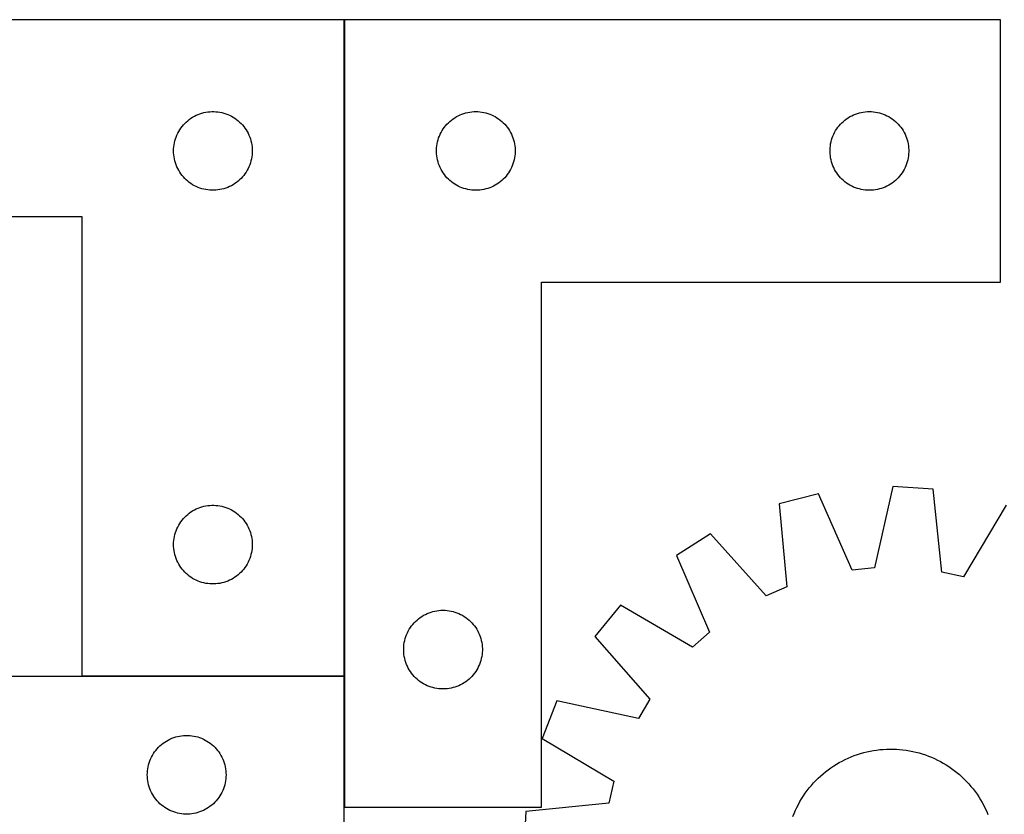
# Model space of a CAD drawing. Header units: millimetres. Extents: x 7 to 1493, y 7 to 465.
# Tile 4 of 5: x 448 to 824, y 162 to 465. Entities that reach past the tile are written whole.
import ezdxf

# ---------------------------------------------------------------- set-up
doc = ezdxf.new("R2010")
doc.units = ezdxf.units.MM
doc.layers.add('COMMON', color=5, linetype='CONTINUOUS', true_color=0x0000ff)
doc.layers.add('CUT', color=7, linetype='CONTINUOUS', true_color=0x000000)

msp = doc.modelspace()

# ---------------------------------------------------------------- linework, layer by layer
at = {"layer": 'COMMON'}
for p, q in [((571.987757, 214.618463), (571.987757, 464.618463)), ((471.887756, 214.518462), (571.887756, 214.518462)), ((571.987756, 214.418462), (571.987756, 164.618463))]:
    msp.add_line(p, q, dxfattribs=at)
at = {"layer": 'CUT'}
for p, q in [((571.887756, 464.618463), (271.887756, 464.618463)), ((571.887756, 214.618463), (571.887756, 464.618463)), ((572.087757, 464.618463), (572.087757, 164.618463)), ((822.087757, 464.618463), (572.087757, 464.618463)), ((822.087757, 364.618463), (822.087757, 464.618463)), ((514.165864, 427.478183), (514.838105, 427.858645)), ((514.838105, 427.858645), (515.52904, 428.203997)), ((515.52904, 428.203997), (516.236838, 428.513323)), ((516.236838, 428.513323), (516.959621, 428.785802)), ((516.959621, 428.785802), (517.695472, 429.020711)), ((517.695472, 429.020711), (518.44244, 429.217429)), ((518.44244, 429.217429), (519.198545, 429.375432)), ((519.198545, 429.375432), (519.961781, 429.494303)), ((519.961781, 429.494303), (520.730124, 429.573726)), ((520.730124, 429.573726), (521.501538, 429.61349)), ((521.501538, 429.61349), (522.273975, 429.61349)), ((522.273975, 429.61349), (523.045388, 429.573726)), ((523.045388, 429.573726), (523.813732, 429.494303)), ((523.813732, 429.494303), (524.576968, 429.375432)), ((524.576968, 429.375432), (525.333072, 429.217429)), ((525.333072, 429.217429), (526.080041, 429.020711)), ((526.080041, 429.020711), (526.815892, 428.785802)), ((526.815892, 428.785802), (527.538675, 428.513323)), ((527.538675, 428.513323), (528.246472, 428.203997)), ((528.246472, 428.203997), (528.937407, 427.858645)), ((528.937407, 427.858645), (529.609648, 427.478183)), ((614.699536, 427.672742), (615.38135, 428.035769)), ((615.38135, 428.035769), (616.080949, 428.363217)), ((616.080949, 428.363217), (616.796476, 428.654215)), ((616.796476, 428.654215), (617.526035, 428.907994)), ((617.526035, 428.907994), (618.26769, 429.123879)), ((618.26769, 429.123879), (619.019476, 429.301298)), ((619.019476, 429.301298), (619.779399, 429.439782)), ((619.779399, 429.439782), (620.545442, 429.538961)), ((620.545442, 429.538961), (621.315576, 429.598575)), ((621.315576, 429.598575), (622.087757, 429.618463)), ((622.087757, 429.618463), (622.859939, 429.598575)), ((622.859939, 429.598575), (623.630072, 429.538961)), ((623.630072, 429.538961), (624.396116, 429.439782)), ((624.396116, 429.439782), (625.156038, 429.301298)), ((625.156038, 429.301298), (625.907824, 429.123879)), ((625.907824, 429.123879), (626.64948, 428.907994)), ((626.64948, 428.907994), (627.379039, 428.654215)), ((627.379039, 428.654215), (628.094566, 428.363217)), ((628.094566, 428.363217), (628.794164, 428.035769)), ((628.794164, 428.035769), (629.475978, 427.672742)), ((764.699536, 427.672742), (765.38135, 428.035769)), ((765.38135, 428.035769), (766.080949, 428.363217)), ((766.080949, 428.363217), (766.796476, 428.654215)), ((766.796476, 428.654215), (767.526035, 428.907994)), ((767.526035, 428.907994), (768.26769, 429.123879)), ((768.26769, 429.123879), (769.019476, 429.301298)), ((769.019476, 429.301298), (769.779399, 429.439782)), ((769.779399, 429.439782), (770.545442, 429.538961)), ((770.545442, 429.538961), (771.315576, 429.598575)), ((771.315576, 429.598575), (772.087757, 429.618463)), ((772.087757, 429.618463), (772.859939, 429.598575)), ((772.859939, 429.598575), (773.630072, 429.538961)), ((773.630072, 429.538961), (774.396116, 429.439782)), ((774.396116, 429.439782), (775.156038, 429.301298)), ((775.156038, 429.301298), (775.907824, 429.123879)), ((775.907824, 429.123879), (776.64948, 428.907994)), ((776.64948, 428.907994), (777.379039, 428.654215)), ((777.379039, 428.654215), (778.094566, 428.363217)), ((778.094566, 428.363217), (778.794164, 428.035769)), ((778.794164, 428.035769), (779.475978, 427.672742)), ((510.125959, 423.927605), (510.620777, 424.520745)), ((510.620777, 424.520745), (511.145473, 425.087625)), ((511.145473, 425.087625), (511.698656, 425.626744)), ((511.698656, 425.626744), (512.278859, 426.13667)), ((512.278859, 426.13667), (512.884542, 426.616052)), ((512.884542, 426.616052), (513.5141, 427.063618)), ((513.5141, 427.063618), (514.165864, 427.478183)), ((529.609648, 427.478183), (530.261412, 427.063618)), ((530.261412, 427.063618), (530.89097, 426.616052)), ((530.89097, 426.616052), (531.496654, 426.13667)), ((531.496654, 426.13667), (532.076856, 425.626744)), ((532.076856, 425.626744), (532.630039, 425.087625)), ((532.630039, 425.087625), (533.154735, 424.520745)), ((533.154735, 424.520745), (533.649553, 423.927605)), ((610.090169, 423.621677), (610.569551, 424.227361)), ((610.569551, 424.227361), (611.079477, 424.807563)), ((611.079477, 424.807563), (611.618595, 425.360746)), ((611.618595, 425.360746), (612.185475, 425.885442)), ((612.185475, 425.885442), (612.778615, 426.38026)), ((612.778615, 426.38026), (613.396441, 426.843888)), ((613.396441, 426.843888), (614.037314, 427.275097)), ((614.037314, 427.275097), (614.699536, 427.672742)), ((629.475978, 427.672742), (630.1382, 427.275097)), ((630.1382, 427.275097), (630.779074, 426.843888)), ((630.779074, 426.843888), (631.3969, 426.38026)), ((631.3969, 426.38026), (631.990039, 425.885442)), ((631.990039, 425.885442), (632.55692, 425.360746)), ((632.55692, 425.360746), (633.096038, 424.807563)), ((633.096038, 424.807563), (633.605964, 424.227361)), ((633.605964, 424.227361), (634.085346, 423.621677)), ((760.090169, 423.621677), (760.569551, 424.227361)), ((760.569551, 424.227361), (761.079477, 424.807563)), ((761.079477, 424.807563), (761.618595, 425.360746)), ((761.618595, 425.360746), (762.185475, 425.885442)), ((762.185475, 425.885442), (762.778615, 426.38026)), ((762.778615, 426.38026), (763.396441, 426.843888)), ((763.396441, 426.843888), (764.037314, 427.275097)), ((764.037314, 427.275097), (764.699536, 427.672742)), ((779.475978, 427.672742), (780.1382, 427.275097)), ((780.1382, 427.275097), (780.779074, 426.843888)), ((780.779074, 426.843888), (781.3969, 426.38026)), ((781.3969, 426.38026), (781.990039, 425.885442)), ((781.990039, 425.885442), (782.55692, 425.360746)), ((782.55692, 425.360746), (783.096038, 424.807563)), ((783.096038, 424.807563), (783.605964, 424.227361)), ((783.605964, 424.227361), (784.085346, 423.621677)), ((507.852004, 419.909744), (508.143003, 420.625272)), ((508.143003, 420.625272), (508.47045, 421.32487)), ((508.47045, 421.32487), (508.833478, 422.006684)), ((508.833478, 422.006684), (509.231123, 422.668906)), ((509.231123, 422.668906), (509.662331, 423.30978)), ((509.662331, 423.30978), (510.125959, 423.927605)), ((533.649553, 423.927605), (534.113181, 423.30978)), ((534.113181, 423.30978), (534.54439, 422.668906)), ((534.54439, 422.668906), (534.942035, 422.006684)), ((534.942035, 422.006684), (535.305063, 421.32487)), ((535.305063, 421.32487), (535.63251, 420.625272)), ((535.63251, 420.625272), (535.923509, 419.909744)), ((608.192898, 420.269382), (608.502223, 420.977179)), ((608.502223, 420.977179), (608.847575, 421.668114)), ((608.847575, 421.668114), (609.228038, 422.340355)), ((609.228038, 422.340355), (609.642602, 422.992119)), ((609.642602, 422.992119), (610.090169, 423.621677)), ((634.085346, 423.621677), (634.532912, 422.992119)), ((634.532912, 422.992119), (634.947477, 422.340355)), ((634.947477, 422.340355), (635.327939, 421.668114)), ((635.327939, 421.668114), (635.673291, 420.977179)), ((635.673291, 420.977179), (635.982617, 420.269382)), ((758.192898, 420.269382), (758.502223, 420.977179)), ((758.502223, 420.977179), (758.847575, 421.668114)), ((758.847575, 421.668114), (759.228038, 422.340355)), ((759.228038, 422.340355), (759.642602, 422.992119)), ((759.642602, 422.992119), (760.090169, 423.621677)), ((784.085346, 423.621677), (784.532912, 422.992119)), ((784.532912, 422.992119), (784.947477, 422.340355)), ((784.947477, 422.340355), (785.327939, 421.668114)), ((785.327939, 421.668114), (785.673291, 420.977179)), ((785.673291, 420.977179), (785.982617, 420.269382)), ((506.967258, 416.160778), (507.066438, 416.926822)), ((507.066438, 416.926822), (507.204921, 417.686744)), ((507.204921, 417.686744), (507.38234, 418.43853)), ((507.38234, 418.43853), (507.598226, 419.180186)), ((507.598226, 419.180186), (507.852004, 419.909744)), ((535.923509, 419.909744), (536.177287, 419.180186)), ((536.177287, 419.180186), (536.393172, 418.43853)), ((536.393172, 418.43853), (536.570592, 417.686744)), ((536.570592, 417.686744), (536.709075, 416.926822)), ((536.709075, 416.926822), (536.808254, 416.160778)), ((607.211917, 416.544438), (607.330788, 417.307675)), ((607.330788, 417.307675), (607.488792, 418.063779)), ((607.488792, 418.063779), (607.685509, 418.810748)), ((607.685509, 418.810748), (607.920419, 419.546599)), ((607.920419, 419.546599), (608.192898, 420.269382)), ((635.982617, 420.269382), (636.255096, 419.546599)), ((636.255096, 419.546599), (636.490005, 418.810748)), ((636.490005, 418.810748), (636.686723, 418.063779)), ((636.686723, 418.063779), (636.844727, 417.307675)), ((636.844727, 417.307675), (636.963597, 416.544438)), ((757.211917, 416.544438), (757.330788, 417.307675)), ((757.330788, 417.307675), (757.488792, 418.063779)), ((757.488792, 418.063779), (757.685509, 418.810748)), ((757.685509, 418.810748), (757.920419, 419.546599)), ((757.920419, 419.546599), (758.192898, 420.269382)), ((785.982617, 420.269382), (786.255096, 419.546599)), ((786.255096, 419.546599), (786.490005, 418.810748)), ((786.490005, 418.810748), (786.686723, 418.063779)), ((786.686723, 418.063779), (786.844727, 417.307675)), ((786.844727, 417.307675), (786.963597, 416.544438)), ((506.887756, 414.618463), (506.907645, 415.390644)), ((506.907645, 413.846282), (506.887756, 414.618463)), ((506.907645, 415.390644), (506.967258, 416.160778)), ((506.967258, 413.076148), (506.907645, 413.846282)), ((507.066438, 412.310105), (506.967258, 413.076148)), ((536.808254, 413.076148), (536.709075, 412.310105)), ((536.808254, 416.160778), (536.867868, 415.390644)), ((536.867868, 413.846282), (536.808254, 413.076148)), ((536.867868, 415.390644), (536.887756, 414.618463)), ((536.887756, 414.618463), (536.867868, 413.846282)), ((607.09273, 415.004682), (607.132494, 415.776095)), ((607.09273, 414.232244), (607.09273, 415.004682)), ((607.132494, 413.460831), (607.09273, 414.232244)), ((607.132494, 415.776095), (607.211917, 416.544438)), ((607.211917, 412.692488), (607.132494, 413.460831)), ((636.963597, 416.544438), (637.04302, 415.776095)), ((637.04302, 413.460831), (636.963597, 412.692488)), ((637.04302, 415.776095), (637.082784, 415.004682)), ((637.082784, 414.232244), (637.04302, 413.460831)), ((637.082784, 415.004682), (637.082784, 414.232244)), ((757.09273, 415.004682), (757.132494, 415.776095)), ((757.09273, 414.232244), (757.09273, 415.004682)), ((757.132494, 413.460831), (757.09273, 414.232244)), ((757.132494, 415.776095), (757.211917, 416.544438)), ((757.211917, 412.692488), (757.132494, 413.460831)), ((786.963597, 416.544438), (787.04302, 415.776095)), ((787.04302, 413.460831), (786.963597, 412.692488)), ((787.04302, 415.776095), (787.082784, 415.004682)), ((787.082784, 414.232244), (787.04302, 413.460831)), ((787.082784, 415.004682), (787.082784, 414.232244)), ((507.204921, 411.550182), (507.066438, 412.310105)), ((507.38234, 410.798396), (507.204921, 411.550182)), ((507.598226, 410.056741), (507.38234, 410.798396)), ((507.852004, 409.327182), (507.598226, 410.056741)), ((508.143003, 408.611655), (507.852004, 409.327182)), ((535.923509, 409.327182), (535.63251, 408.611655)), ((536.177287, 410.056741), (535.923509, 409.327182)), ((536.393172, 410.798396), (536.177287, 410.056741)), ((536.570592, 411.550182), (536.393172, 410.798396)), ((536.709075, 412.310105), (536.570592, 411.550182)), ((607.330788, 411.929252), (607.211917, 412.692488)), ((607.488792, 411.173147), (607.330788, 411.929252)), ((607.685509, 410.426179), (607.488792, 411.173147)), ((607.920419, 409.690327), (607.685509, 410.426179)), ((608.192898, 408.967545), (607.920419, 409.690327)), ((636.255096, 409.690327), (635.982617, 408.967545)), ((636.490005, 410.426179), (636.255096, 409.690327)), ((636.686723, 411.173147), (636.490005, 410.426179)), ((636.844727, 411.929252), (636.686723, 411.173147)), ((636.963597, 412.692488), (636.844727, 411.929252)), ((757.330788, 411.929252), (757.211917, 412.692488)), ((757.488792, 411.173147), (757.330788, 411.929252)), ((757.685509, 410.426179), (757.488792, 411.173147)), ((757.920419, 409.690327), (757.685509, 410.426179)), ((758.192898, 408.967545), (757.920419, 409.690327)), ((786.255096, 409.690327), (785.982617, 408.967545)), ((786.490005, 410.426179), (786.255096, 409.690327)), ((786.686723, 411.173147), (786.490005, 410.426179)), ((786.844727, 411.929252), (786.686723, 411.173147)), ((786.963597, 412.692488), (786.844727, 411.929252)), ((508.47045, 407.912056), (508.143003, 408.611655)), ((508.833478, 407.230242), (508.47045, 407.912056)), ((509.231123, 406.56802), (508.833478, 407.230242)), ((509.662331, 405.927147), (509.231123, 406.56802)), ((510.125959, 405.309321), (509.662331, 405.927147)), ((510.620777, 404.716181), (510.125959, 405.309321)), ((533.649553, 405.309321), (533.154735, 404.716181)), ((534.113181, 405.927147), (533.649553, 405.309321)), ((534.54439, 406.56802), (534.113181, 405.927147)), ((534.942035, 407.230242), (534.54439, 406.56802)), ((535.305063, 407.912056), (534.942035, 407.230242)), ((535.63251, 408.611655), (535.305063, 407.912056)), ((608.502223, 408.259747), (608.192898, 408.967545)), ((608.847575, 407.568812), (608.502223, 408.259747)), ((609.228038, 406.896571), (608.847575, 407.568812)), ((609.642602, 406.244807), (609.228038, 406.896571)), ((610.090169, 405.615249), (609.642602, 406.244807)), ((610.569551, 405.009565), (610.090169, 405.615249)), ((634.085346, 405.615249), (633.605964, 405.009565)), ((634.532912, 406.244807), (634.085346, 405.615249)), ((634.947477, 406.896571), (634.532912, 406.244807)), ((635.327939, 407.568812), (634.947477, 406.896571)), ((635.673291, 408.259747), (635.327939, 407.568812)), ((635.982617, 408.967545), (635.673291, 408.259747)), ((758.502223, 408.259747), (758.192898, 408.967545)), ((758.847575, 407.568812), (758.502223, 408.259747)), ((759.228038, 406.896571), (758.847575, 407.568812)), ((759.642602, 406.244807), (759.228038, 406.896571)), ((760.090169, 405.615249), (759.642602, 406.244807)), ((760.569551, 405.009565), (760.090169, 405.615249)), ((784.085346, 405.615249), (783.605964, 405.009565)), ((784.532912, 406.244807), (784.085346, 405.615249)), ((784.947477, 406.896571), (784.532912, 406.244807)), ((785.327939, 407.568812), (784.947477, 406.896571)), ((785.673291, 408.259747), (785.327939, 407.568812)), ((785.982617, 408.967545), (785.673291, 408.259747)), ((511.145473, 404.149301), (510.620777, 404.716181)), ((511.698656, 403.610183), (511.145473, 404.149301)), ((512.278859, 403.100256), (511.698656, 403.610183)), ((512.884542, 402.620874), (512.278859, 403.100256)), ((513.5141, 402.173308), (512.884542, 402.620874)), ((514.165864, 401.758744), (513.5141, 402.173308)), ((514.838105, 401.378281), (514.165864, 401.758744)), ((529.609648, 401.758744), (528.937407, 401.378281)), ((530.261412, 402.173308), (529.609648, 401.758744)), ((530.89097, 402.620874), (530.261412, 402.173308)), ((531.496654, 403.100256), (530.89097, 402.620874)), ((532.076856, 403.610183), (531.496654, 403.100256)), ((532.630039, 404.149301), (532.076856, 403.610183)), ((533.154735, 404.716181), (532.630039, 404.149301)), ((611.079477, 404.429363), (610.569551, 405.009565)), ((611.618595, 403.87618), (611.079477, 404.429363)), ((612.185475, 403.351484), (611.618595, 403.87618)), ((612.778615, 402.856666), (612.185475, 403.351484)), ((613.396441, 402.393038), (612.778615, 402.856666)), ((614.037314, 401.96183), (613.396441, 402.393038)), ((614.699536, 401.564185), (614.037314, 401.96183)), ((615.38135, 401.201157), (614.699536, 401.564185)), ((629.475978, 401.564185), (628.794164, 401.201157)), ((630.1382, 401.96183), (629.475978, 401.564185)), ((630.779074, 402.393038), (630.1382, 401.96183)), ((631.3969, 402.856666), (630.779074, 402.393038)), ((631.990039, 403.351484), (631.3969, 402.856666)), ((632.55692, 403.87618), (631.990039, 403.351484)), ((633.096038, 404.429363), (632.55692, 403.87618)), ((633.605964, 405.009565), (633.096038, 404.429363)), ((761.079477, 404.429363), (760.569551, 405.009565)), ((761.618595, 403.87618), (761.079477, 404.429363)), ((762.185475, 403.351484), (761.618595, 403.87618)), ((762.778615, 402.856666), (762.185475, 403.351484)), ((763.396441, 402.393038), (762.778615, 402.856666)), ((764.037314, 401.96183), (763.396441, 402.393038)), ((764.699536, 401.564185), (764.037314, 401.96183)), ((765.38135, 401.201157), (764.699536, 401.564185)), ((779.475978, 401.564185), (778.794164, 401.201157)), ((780.1382, 401.96183), (779.475978, 401.564185)), ((780.779074, 402.393038), (780.1382, 401.96183)), ((781.3969, 402.856666), (780.779074, 402.393038)), ((781.990039, 403.351484), (781.3969, 402.856666)), ((782.55692, 403.87618), (781.990039, 403.351484)), ((783.096038, 404.429363), (782.55692, 403.87618)), ((783.605964, 405.009565), (783.096038, 404.429363)), ((515.52904, 401.032929), (514.838105, 401.378281)), ((516.236838, 400.723604), (515.52904, 401.032929)), ((516.959621, 400.451125), (516.236838, 400.723604)), ((517.695472, 400.216215), (516.959621, 400.451125)), ((518.44244, 400.019498), (517.695472, 400.216215)), ((519.198545, 399.861494), (518.44244, 400.019498)), ((519.961781, 399.742623), (519.198545, 399.861494)), ((520.730124, 399.6632), (519.961781, 399.742623)), ((521.501538, 399.623436), (520.730124, 399.6632)), ((522.273975, 399.623436), (521.501538, 399.623436)), ((523.045388, 399.6632), (522.273975, 399.623436)), ((523.813732, 399.742623), (523.045388, 399.6632)), ((524.576968, 399.861494), (523.813732, 399.742623)), ((525.333072, 400.019498), (524.576968, 399.861494)), ((526.080041, 400.216215), (525.333072, 400.019498)), ((526.815892, 400.451125), (526.080041, 400.216215)), ((527.538675, 400.723604), (526.815892, 400.451125)), ((528.246472, 401.032929), (527.538675, 400.723604)), ((528.937407, 401.378281), (528.246472, 401.032929)), ((616.080949, 400.87371), (615.38135, 401.201157)), ((616.796476, 400.582711), (616.080949, 400.87371)), ((617.526035, 400.328932), (616.796476, 400.582711)), ((618.26769, 400.113047), (617.526035, 400.328932)), ((619.019476, 399.935628), (618.26769, 400.113047)), ((619.779399, 399.797145), (619.019476, 399.935628)), ((620.545442, 399.697965), (619.779399, 399.797145)), ((621.315576, 399.638352), (620.545442, 399.697965)), ((622.087757, 399.618463), (621.315576, 399.638352)), ((622.859939, 399.638352), (622.087757, 399.618463)), ((623.630072, 399.697965), (622.859939, 399.638352)), ((624.396116, 399.797145), (623.630072, 399.697965)), ((625.156038, 399.935628), (624.396116, 399.797145)), ((625.907824, 400.113047), (625.156038, 399.935628)), ((626.64948, 400.328932), (625.907824, 400.113047)), ((627.379039, 400.582711), (626.64948, 400.328932)), ((628.094566, 400.87371), (627.379039, 400.582711)), ((628.794164, 401.201157), (628.094566, 400.87371)), ((766.080949, 400.87371), (765.38135, 401.201157)), ((766.796476, 400.582711), (766.080949, 400.87371)), ((767.526035, 400.328932), (766.796476, 400.582711)), ((768.26769, 400.113047), (767.526035, 400.328932)), ((769.019476, 399.935628), (768.26769, 400.113047)), ((769.779399, 399.797145), (769.019476, 399.935628)), ((770.545442, 399.697965), (769.779399, 399.797145)), ((771.315576, 399.638352), (770.545442, 399.697965)), ((772.087757, 399.618463), (771.315576, 399.638352)), ((772.859939, 399.638352), (772.087757, 399.618463)), ((773.630072, 399.697965), (772.859939, 399.638352)), ((774.396116, 399.797145), (773.630072, 399.697965)), ((775.156038, 399.935628), (774.396116, 399.797145)), ((775.907824, 400.113047), (775.156038, 399.935628)), ((776.64948, 400.328932), (775.907824, 400.113047)), ((777.379039, 400.582711), (776.64948, 400.328932)), ((778.094566, 400.87371), (777.379039, 400.582711)), ((778.794164, 401.201157), (778.094566, 400.87371)), ((271.887756, 389.618463), (471.887756, 389.618463)), ((471.887756, 389.618463), (471.887756, 214.618463)), ((647.087757, 164.618463), (647.087757, 364.618463)), ((647.087757, 364.618463), (822.087757, 364.618463)), ((781.060333, 286.706061), (774.024895, 255.73063)), ((796.418006, 285.772031), (781.060333, 286.706061)), ((799.647718, 254.172288), (796.418006, 285.772031)), ((752.653812, 283.960994), (737.759165, 280.103528)), ((765.490308, 254.905889), (752.653812, 283.960994)), ((514.165864, 277.478183), (514.838105, 277.858645)), ((514.838105, 277.858645), (515.52904, 278.203997)), ((515.52904, 278.203997), (516.236838, 278.513323)), ((516.236838, 278.513323), (516.959621, 278.785802)), ((516.959621, 278.785802), (517.695472, 279.020711)), ((517.695472, 279.020711), (518.44244, 279.217429)), ((518.44244, 279.217429), (519.198545, 279.375432)), ((519.198545, 279.375432), (519.961781, 279.494303)), ((519.961781, 279.494303), (520.730124, 279.573726)), ((520.730124, 279.573726), (521.501538, 279.61349)), ((521.501538, 279.61349), (522.273975, 279.61349)), ((522.273975, 279.61349), (523.045388, 279.573726)), ((523.045388, 279.573726), (523.813732, 279.494303)), ((523.813732, 279.494303), (524.576968, 279.375432)), ((524.576968, 279.375432), (525.333072, 279.217429)), ((525.333072, 279.217429), (526.080041, 279.020711)), ((526.080041, 279.020711), (526.815892, 278.785802)), ((526.815892, 278.785802), (527.538675, 278.513323)), ((527.538675, 278.513323), (528.246472, 278.203997)), ((528.246472, 278.203997), (528.937407, 277.858645)), ((528.937407, 277.858645), (529.609648, 277.478183)), ((737.759165, 280.103528), (740.640001, 248.470072)), ((824.282486, 279.604647), (808.019451, 252.319331)), ((510.125959, 273.927605), (510.620777, 274.520745)), ((510.620777, 274.520745), (511.145473, 275.087625)), ((511.145473, 275.087625), (511.698656, 275.626744)), ((511.698656, 275.626744), (512.278859, 276.13667)), ((512.278859, 276.13667), (512.884542, 276.616052)), ((512.884542, 276.616052), (513.5141, 277.063618)), ((513.5141, 277.063618), (514.165864, 277.478183)), ((529.609648, 277.478183), (530.261412, 277.063618)), ((530.261412, 277.063618), (530.89097, 276.616052)), ((530.89097, 276.616052), (531.496654, 276.13667)), ((531.496654, 276.13667), (532.076856, 275.626744)), ((532.076856, 275.626744), (532.630039, 275.087625)), ((532.630039, 275.087625), (533.154735, 274.520745)), ((533.154735, 274.520745), (533.649553, 273.927605)), ((507.852004, 269.909744), (508.143003, 270.625272)), ((508.143003, 270.625272), (508.47045, 271.32487)), ((508.47045, 271.32487), (508.833478, 272.006684)), ((508.833478, 272.006684), (509.231123, 272.668906)), ((509.231123, 272.668906), (509.662331, 273.30978)), ((509.662331, 273.30978), (510.125959, 273.927605)), ((533.649553, 273.927605), (534.113181, 273.30978)), ((534.113181, 273.30978), (534.54439, 272.668906)), ((534.54439, 272.668906), (534.942035, 272.006684)), ((534.942035, 272.006684), (535.305063, 271.32487)), ((535.305063, 271.32487), (535.63251, 270.625272)), ((535.63251, 270.625272), (535.923509, 269.909744)), ((506.967258, 266.160778), (507.066438, 266.926822)), ((507.066438, 266.926822), (507.204921, 267.686744)), ((507.204921, 267.686744), (507.38234, 268.43853)), ((507.38234, 268.43853), (507.598226, 269.180186)), ((507.598226, 269.180186), (507.852004, 269.909744)), ((535.923509, 269.909744), (536.177287, 269.180186)), ((536.177287, 269.180186), (536.393172, 268.43853)), ((536.393172, 268.43853), (536.570592, 267.686744)), ((536.570592, 267.686744), (536.709075, 266.926822)), ((536.709075, 266.926822), (536.808254, 266.160778)), ((711.591231, 268.714716), (698.617603, 260.443348)), ((732.777985, 245.048364), (711.591231, 268.714716)), ((506.887756, 264.618463), (506.907645, 265.390644)), ((506.907645, 263.846282), (506.887756, 264.618463)), ((506.907645, 265.390644), (506.967258, 266.160778)), ((506.967258, 263.076148), (506.907645, 263.846282)), ((507.066438, 262.310105), (506.967258, 263.076148)), ((536.808254, 263.076148), (536.709075, 262.310105)), ((536.808254, 266.160778), (536.867868, 265.390644)), ((536.867868, 263.846282), (536.808254, 263.076148)), ((536.867868, 265.390644), (536.887756, 264.618463)), ((536.887756, 264.618463), (536.867868, 263.846282)), ((507.204921, 261.550182), (507.066438, 262.310105)), ((507.38234, 260.798396), (507.204921, 261.550182)), ((507.598226, 260.056741), (507.38234, 260.798396)), ((507.852004, 259.327182), (507.598226, 260.056741)), ((508.143003, 258.611655), (507.852004, 259.327182)), ((535.923509, 259.327182), (535.63251, 258.611655)), ((536.177287, 260.056741), (535.923509, 259.327182)), ((536.393172, 260.798396), (536.177287, 260.056741)), ((536.570592, 261.550182), (536.393172, 260.798396)), ((536.709075, 262.310105), (536.570592, 261.550182)), ((698.617603, 260.443348), (711.132715, 231.248371)), ((508.47045, 257.912056), (508.143003, 258.611655)), ((508.833478, 257.230242), (508.47045, 257.912056)), ((509.231123, 256.56802), (508.833478, 257.230242)), ((509.662331, 255.927147), (509.231123, 256.56802)), ((510.125959, 255.309321), (509.662331, 255.927147)), ((510.620777, 254.716181), (510.125959, 255.309321)), ((533.649553, 255.309321), (533.154735, 254.716181)), ((534.113181, 255.927147), (533.649553, 255.309321)), ((534.54439, 256.56802), (534.113181, 255.927147)), ((534.942035, 257.230242), (534.54439, 256.56802)), ((535.305063, 257.912056), (534.942035, 257.230242)), ((535.63251, 258.611655), (535.305063, 257.912056)), ((774.024895, 255.73063), (765.490308, 254.905889)), ((511.145473, 254.149301), (510.620777, 254.716181)), ((511.698656, 253.610183), (511.145473, 254.149301)), ((512.278859, 253.100256), (511.698656, 253.610183)), ((512.884542, 252.620874), (512.278859, 253.100256)), ((513.5141, 252.173308), (512.884542, 252.620874)), ((514.165864, 251.758744), (513.5141, 252.173308)), ((514.838105, 251.378281), (514.165864, 251.758744)), ((529.609648, 251.758744), (528.937407, 251.378281)), ((530.261412, 252.173308), (529.609648, 251.758744)), ((530.89097, 252.620874), (530.261412, 252.173308)), ((531.496654, 253.100256), (530.89097, 252.620874)), ((532.076856, 253.610183), (531.496654, 253.100256)), ((532.630039, 254.149301), (532.076856, 253.610183)), ((533.154735, 254.716181), (532.630039, 254.149301)), ((808.019451, 252.319331), (799.647718, 254.172288)), ((515.52904, 251.032929), (514.838105, 251.378281)), ((516.236838, 250.723604), (515.52904, 251.032929)), ((516.959621, 250.451125), (516.236838, 250.723604)), ((517.695472, 250.216215), (516.959621, 250.451125)), ((518.44244, 250.019498), (517.695472, 250.216215)), ((519.198545, 249.861494), (518.44244, 250.019498)), ((519.961781, 249.742623), (519.198545, 249.861494)), ((520.730124, 249.6632), (519.961781, 249.742623)), ((521.501538, 249.623436), (520.730124, 249.6632)), ((522.273975, 249.623436), (521.501538, 249.623436)), ((523.045388, 249.6632), (522.273975, 249.623436)), ((523.813732, 249.742623), (523.045388, 249.6632)), ((524.576968, 249.861494), (523.813732, 249.742623)), ((525.333072, 250.019498), (524.576968, 249.861494)), ((526.080041, 250.216215), (525.333072, 250.019498)), ((526.815892, 250.451125), (526.080041, 250.216215)), ((527.538675, 250.723604), (526.815892, 250.451125)), ((528.246472, 251.032929), (527.538675, 250.723604)), ((528.937407, 251.378281), (528.246472, 251.032929)), ((740.640001, 248.470072), (732.777985, 245.048364)), ((677.249755, 241.525608), (667.467094, 229.649999)), ((704.71286, 225.564637), (677.249755, 241.525608)), ((600.278615, 236.38026), (600.896441, 236.843888)), ((600.896441, 236.843888), (601.537314, 237.275097)), ((601.537314, 237.275097), (602.199536, 237.672742)), ((602.199536, 237.672742), (602.88135, 238.035769)), ((602.88135, 238.035769), (603.580949, 238.363217)), ((603.580949, 238.363217), (604.296476, 238.654215)), ((604.296476, 238.654215), (605.026035, 238.907994)), ((605.026035, 238.907994), (605.76769, 239.123879)), ((605.76769, 239.123879), (606.519476, 239.301298)), ((606.519476, 239.301298), (607.279399, 239.439782)), ((607.279399, 239.439782), (608.045442, 239.538961)), ((608.045442, 239.538961), (608.815576, 239.598575)), ((608.815576, 239.598575), (609.587757, 239.618463)), ((609.587757, 239.618463), (610.359939, 239.598575)), ((610.359939, 239.598575), (611.130072, 239.538961)), ((611.130072, 239.538961), (611.896116, 239.439782)), ((611.896116, 239.439782), (612.656038, 239.301298)), ((612.656038, 239.301298), (613.407824, 239.123879)), ((613.407824, 239.123879), (614.14948, 238.907994)), ((614.14948, 238.907994), (614.879039, 238.654215)), ((614.879039, 238.654215), (615.594566, 238.363217)), ((615.594566, 238.363217), (616.294164, 238.035769)), ((616.294164, 238.035769), (616.975978, 237.672742)), ((616.975978, 237.672742), (617.6382, 237.275097)), ((617.6382, 237.275097), (618.279074, 236.843888)), ((618.279074, 236.843888), (618.8969, 236.38026)), ((596.728038, 232.340355), (597.142602, 232.992119)), ((597.142602, 232.992119), (597.590169, 233.621677)), ((597.590169, 233.621677), (598.069551, 234.227361)), ((598.069551, 234.227361), (598.579477, 234.807563)), ((598.579477, 234.807563), (599.118595, 235.360746)), ((599.118595, 235.360746), (599.685475, 235.885442)), ((599.685475, 235.885442), (600.278615, 236.38026)), ((618.8969, 236.38026), (619.490039, 235.885442)), ((619.490039, 235.885442), (620.05692, 235.360746)), ((620.05692, 235.360746), (620.596038, 234.807563)), ((620.596038, 234.807563), (621.105964, 234.227361)), ((621.105964, 234.227361), (621.585346, 233.621677)), ((621.585346, 233.621677), (622.032912, 232.992119)), ((622.032912, 232.992119), (622.447477, 232.340355)), ((595.185509, 228.810748), (595.420419, 229.546599)), ((595.420419, 229.546599), (595.692898, 230.269382)), ((595.692898, 230.269382), (596.002223, 230.977179)), ((596.002223, 230.977179), (596.347575, 231.668114)), ((596.347575, 231.668114), (596.728038, 232.340355)), ((622.447477, 232.340355), (622.827939, 231.668114)), ((622.827939, 231.668114), (623.173291, 230.977179)), ((623.173291, 230.977179), (623.482617, 230.269382)), ((623.482617, 230.269382), (623.755096, 229.546599)), ((623.755096, 229.546599), (623.990005, 228.810748)), ((667.467094, 229.649999), (688.391418, 205.751308)), ((711.132715, 231.248371), (704.71286, 225.564637)), ((594.59273, 225.004682), (594.632494, 225.776095)), ((594.632494, 225.776095), (594.711917, 226.544438)), ((594.711917, 226.544438), (594.830788, 227.307675)), ((594.830788, 227.307675), (594.988792, 228.063779)), ((594.988792, 228.063779), (595.185509, 228.810748)), ((623.990005, 228.810748), (624.186723, 228.063779)), ((624.186723, 228.063779), (624.344727, 227.307675)), ((624.344727, 227.307675), (624.463597, 226.544438)), ((624.463597, 226.544438), (624.54302, 225.776095)), ((624.54302, 225.776095), (624.582784, 225.004682)), ((594.59273, 224.232244), (594.59273, 225.004682)), ((594.632494, 223.460831), (594.59273, 224.232244)), ((594.711917, 222.692488), (594.632494, 223.460831)), ((594.830788, 221.929252), (594.711917, 222.692488)), ((594.988792, 221.173147), (594.830788, 221.929252)), ((624.344727, 221.929252), (624.186723, 221.173147)), ((624.463597, 222.692488), (624.344727, 221.929252)), ((624.54302, 223.460831), (624.463597, 222.692488)), ((624.582784, 224.232244), (624.54302, 223.460831)), ((624.582784, 225.004682), (624.582784, 224.232244)), ((595.185509, 220.426179), (594.988792, 221.173147)), ((595.420419, 219.690327), (595.185509, 220.426179)), ((595.692898, 218.967545), (595.420419, 219.690327)), ((596.002223, 218.259747), (595.692898, 218.967545)), ((596.347575, 217.568812), (596.002223, 218.259747)), ((623.173291, 218.259747), (622.827939, 217.568812)), ((623.482617, 218.967545), (623.173291, 218.259747)), ((623.755096, 219.690327), (623.482617, 218.967545)), ((623.990005, 220.426179), (623.755096, 219.690327)), ((624.186723, 221.173147), (623.990005, 220.426179)), ((571.887756, 214.418462), (371.887756, 214.418462)), ((471.887756, 214.618463), (571.887756, 214.618463)), ((571.887756, 139.418462), (571.887756, 214.418462)), ((596.728038, 216.896571), (596.347575, 217.568812)), ((597.142602, 216.244807), (596.728038, 216.896571)), ((597.590169, 215.615249), (597.142602, 216.244807)), ((598.069551, 215.009565), (597.590169, 215.615249)), ((598.579477, 214.429363), (598.069551, 215.009565)), ((599.118595, 213.87618), (598.579477, 214.429363)), ((620.596038, 214.429363), (620.05692, 213.87618)), ((621.105964, 215.009565), (620.596038, 214.429363)), ((621.585346, 215.615249), (621.105964, 215.009565)), ((622.032912, 216.244807), (621.585346, 215.615249)), ((622.447477, 216.896571), (622.032912, 216.244807)), ((622.827939, 217.568812), (622.447477, 216.896571)), ((599.685475, 213.351484), (599.118595, 213.87618)), ((600.278615, 212.856666), (599.685475, 213.351484)), ((600.896441, 212.393038), (600.278615, 212.856666)), ((601.537314, 211.96183), (600.896441, 212.393038)), ((602.199536, 211.564185), (601.537314, 211.96183)), ((602.88135, 211.201157), (602.199536, 211.564185)), ((603.580949, 210.87371), (602.88135, 211.201157)), ((604.296476, 210.582711), (603.580949, 210.87371)), ((605.026035, 210.328932), (604.296476, 210.582711)), ((605.76769, 210.113047), (605.026035, 210.328932)), ((614.14948, 210.328932), (613.407824, 210.113047)), ((614.879039, 210.582711), (614.14948, 210.328932)), ((615.594566, 210.87371), (614.879039, 210.582711)), ((616.294164, 211.201157), (615.594566, 210.87371)), ((616.975978, 211.564185), (616.294164, 211.201157)), ((617.6382, 211.96183), (616.975978, 211.564185)), ((618.279074, 212.393038), (617.6382, 211.96183)), ((618.8969, 212.856666), (618.279074, 212.393038)), ((619.490039, 213.351484), (618.8969, 212.856666)), ((620.05692, 213.87618), (619.490039, 213.351484)), ((606.519476, 209.935628), (605.76769, 210.113047)), ((607.279399, 209.797145), (606.519476, 209.935628)), ((608.045442, 209.697965), (607.279399, 209.797145)), ((608.815576, 209.638352), (608.045442, 209.697965)), ((609.587757, 209.618463), (608.815576, 209.638352)), ((610.359939, 209.638352), (609.587757, 209.618463)), ((611.130072, 209.697965), (610.359939, 209.638352)), ((611.896116, 209.797145), (611.130072, 209.697965)), ((612.656038, 209.935628), (611.896116, 209.797145)), ((613.407824, 210.113047), (612.656038, 209.935628)), ((652.990966, 205.055131), (647.356868, 190.737747)), ((684.042143, 198.361912), (652.990966, 205.055131)), ((688.391418, 205.751308), (684.042143, 198.361912)), ((507.695472, 191.32071), (508.44244, 191.517428)), ((508.44244, 191.517428), (509.198545, 191.675431)), ((509.198545, 191.675431), (509.961781, 191.794302)), ((509.961781, 191.794302), (510.730124, 191.873725)), ((510.730124, 191.873725), (511.501538, 191.913489)), ((511.501538, 191.913489), (512.273975, 191.913489)), ((512.273975, 191.913489), (513.045388, 191.873725)), ((513.045388, 191.873725), (513.813732, 191.794302)), ((513.813732, 191.794302), (514.576968, 191.675431)), ((514.576968, 191.675431), (515.333072, 191.517428)), ((515.333072, 191.517428), (516.080041, 191.32071)), ((501.145473, 187.387624), (501.698656, 187.926743)), ((501.698656, 187.926743), (502.278859, 188.436669)), ((502.278859, 188.436669), (502.884542, 188.916051)), ((502.884542, 188.916051), (503.5141, 189.363617)), ((503.5141, 189.363617), (504.165864, 189.778182)), ((504.165864, 189.778182), (504.838105, 190.158644)), ((504.838105, 190.158644), (505.52904, 190.503996)), ((505.52904, 190.503996), (506.236838, 190.813322)), ((506.236838, 190.813322), (506.959621, 191.085801)), ((506.959621, 191.085801), (507.695472, 191.32071)), ((516.080041, 191.32071), (516.815892, 191.085801)), ((516.815892, 191.085801), (517.538675, 190.813322)), ((517.538675, 190.813322), (518.246472, 190.503996)), ((518.246472, 190.503996), (518.937407, 190.158644)), ((518.937407, 190.158644), (519.609648, 189.778182)), ((519.609648, 189.778182), (520.261412, 189.363617)), ((520.261412, 189.363617), (520.89097, 188.916051)), ((520.89097, 188.916051), (521.496654, 188.436669)), ((521.496654, 188.436669), (522.076856, 187.926743)), ((522.076856, 187.926743), (522.630039, 187.387624)), ((647.356868, 190.737747), (674.642184, 174.474712)), ((498.47045, 183.624869), (498.833478, 184.306683)), ((498.833478, 184.306683), (499.231123, 184.968905)), ((499.231123, 184.968905), (499.662331, 185.609779)), ((499.662331, 185.609779), (500.125959, 186.227604)), ((500.125959, 186.227604), (500.620777, 186.820744)), ((500.620777, 186.820744), (501.145473, 187.387624)), ((522.630039, 187.387624), (523.154735, 186.820744)), ((523.154735, 186.820744), (523.649553, 186.227604)), ((523.649553, 186.227604), (524.113181, 185.609779)), ((524.113181, 185.609779), (524.54439, 184.968905)), ((524.54439, 184.968905), (524.942035, 184.306683)), ((524.942035, 184.306683), (525.305063, 183.624869)), ((765.159119, 183.751214), (766.33011, 184.207049)), ((766.33011, 184.207049), (767.514842, 184.625879)), ((767.514842, 184.625879), (768.712144, 185.007288)), ((768.712144, 185.007288), (769.920837, 185.350901)), ((769.920837, 185.350901), (771.139726, 185.656378)), ((771.139726, 185.656378), (772.367609, 185.923418)), ((772.367609, 185.923418), (773.603274, 186.151758)), ((773.603274, 186.151758), (774.845501, 186.341172)), ((774.845501, 186.341172), (776.093065, 186.491474)), ((776.093065, 186.491474), (777.344735, 186.602514)), ((777.344735, 186.602514), (778.599275, 186.674183)), ((778.599275, 186.674183), (779.855447, 186.706411)), ((779.855447, 186.706411), (781.112011, 186.699166)), ((781.112011, 186.699166), (782.367728, 186.652455)), ((782.367728, 186.652455), (783.621358, 186.566324)), ((783.621358, 186.566324), (784.871664, 186.440858)), ((784.871664, 186.440858), (786.117412, 186.27618)), ((786.117412, 186.27618), (787.357373, 186.072454)), ((787.357373, 186.072454), (788.590323, 185.829881)), ((788.590323, 185.829881), (789.815044, 185.548699)), ((789.815044, 185.548699), (791.03033, 185.229187)), ((791.03033, 185.229187), (792.234979, 184.871659)), ((792.234979, 184.871659), (793.427804, 184.476468)), ((793.427804, 184.476468), (794.607628, 184.044005)), ((794.607628, 184.044005), (795.773285, 183.574697)), ((497.204921, 179.986743), (497.38234, 180.738529)), ((497.38234, 180.738529), (497.598226, 181.480185)), ((497.598226, 181.480185), (497.852004, 182.209743)), ((497.852004, 182.209743), (498.143003, 182.925271)), ((498.143003, 182.925271), (498.47045, 183.624869)), ((525.305063, 183.624869), (525.63251, 182.925271)), ((525.63251, 182.925271), (525.923509, 182.209743)), ((525.923509, 182.209743), (526.177287, 181.480185)), ((526.177287, 181.480185), (526.393172, 180.738529)), ((526.393172, 180.738529), (526.570592, 179.986743)), ((757.44199, 179.566447), (758.485342, 180.266748)), ((758.485342, 180.266748), (759.550177, 180.933932)), ((759.550177, 180.933932), (760.635443, 181.567339)), ((760.635443, 181.567339), (761.740069, 182.166345)), ((761.740069, 182.166345), (762.862965, 182.730357)), ((762.862965, 182.730357), (764.003024, 183.258821)), ((764.003024, 183.258821), (765.159119, 183.751214)), ((795.773285, 183.574697), (796.923625, 183.069006)), ((796.923625, 183.069006), (798.057514, 182.527431)), ((798.057514, 182.527431), (799.173832, 181.950507)), ((799.173832, 181.950507), (800.271477, 181.338804)), ((800.271477, 181.338804), (801.349367, 180.692924)), ((801.349367, 180.692924), (802.406437, 180.013506)), ((496.887756, 176.918462), (496.907645, 177.690643)), ((496.907645, 176.146281), (496.887756, 176.918462)), ((496.907645, 177.690643), (496.967258, 178.460777)), ((496.967258, 178.460777), (497.066438, 179.226821)), ((497.066438, 179.226821), (497.204921, 179.986743)), ((526.570592, 179.986743), (526.709075, 179.226821)), ((526.709075, 179.226821), (526.808254, 178.460777)), ((526.808254, 178.460777), (526.867868, 177.690643)), ((526.867868, 177.690643), (526.887756, 176.918462)), ((526.887756, 176.918462), (526.867868, 176.146281)), ((752.5827, 175.593461), (753.503655, 176.448357)), ((753.503655, 176.448357), (754.45101, 177.273904)), ((754.45101, 177.273904), (755.423828, 178.069285)), ((755.423828, 178.069285), (756.421149, 178.833718)), ((756.421149, 178.833718), (757.44199, 179.566447)), ((802.406437, 180.013506), (803.441645, 179.301219)), ((803.441645, 179.301219), (804.453968, 178.556768)), ((804.453968, 178.556768), (805.442409, 177.780886)), ((805.442409, 177.780886), (806.40599, 176.974339)), ((806.40599, 176.974339), (807.343762, 176.137923)), ((496.967258, 175.376147), (496.907645, 176.146281)), ((497.066438, 174.610104), (496.967258, 175.376147)), ((497.204921, 173.850181), (497.066438, 174.610104)), ((497.38234, 173.098395), (497.204921, 173.850181)), ((497.598226, 172.35674), (497.38234, 173.098395)), ((526.393172, 173.098395), (526.177287, 172.35674)), ((526.570592, 173.850181), (526.393172, 173.098395)), ((526.709075, 174.610104), (526.570592, 173.850181)), ((526.808254, 175.376147), (526.709075, 174.610104)), ((526.867868, 176.146281), (526.808254, 175.376147)), ((674.642184, 174.474712), (672.789227, 166.102979)), ((749.18063, 171.89767), (749.987177, 172.861251)), ((749.987177, 172.861251), (750.823592, 173.799023)), ((750.823592, 173.799023), (751.689051, 174.710059)), ((751.689051, 174.710059), (752.5827, 175.593461)), ((807.343762, 176.137923), (808.254798, 175.272464)), ((808.254798, 175.272464), (809.1382, 174.378816)), ((809.1382, 174.378816), (809.993096, 173.45786)), ((809.993096, 173.45786), (810.818643, 172.510506)), ((497.852004, 171.627181), (497.598226, 172.35674)), ((498.143003, 170.911654), (497.852004, 171.627181)), ((498.47045, 170.212055), (498.143003, 170.911654)), ((498.833478, 169.530241), (498.47045, 170.212055)), ((499.231123, 168.868019), (498.833478, 169.530241)), ((524.942035, 169.530241), (524.54439, 168.868019)), ((525.305063, 170.212055), (524.942035, 169.530241)), ((525.63251, 170.911654), (525.305063, 170.212055)), ((525.923509, 171.627181), (525.63251, 170.911654)), ((526.177287, 172.35674), (525.923509, 171.627181)), ((746.94801, 168.861698), (747.660296, 169.896906)), ((747.660296, 169.896906), (748.404748, 170.909229)), ((748.404748, 170.909229), (749.18063, 171.89767)), ((810.818643, 172.510506), (811.614024, 171.537688)), ((811.614024, 171.537688), (812.378457, 170.540367)), ((812.378457, 170.540367), (813.111186, 169.519526)), ((813.111186, 169.519526), (813.811487, 168.476173)), ((499.662331, 168.227146), (499.231123, 168.868019)), ((500.125959, 167.60932), (499.662331, 168.227146)), ((500.620777, 167.01618), (500.125959, 167.60932)), ((501.145473, 166.4493), (500.620777, 167.01618)), ((501.698656, 165.910182), (501.145473, 166.4493)), ((502.278859, 165.400255), (501.698656, 165.910182)), ((502.884542, 164.920873), (502.278859, 165.400255)), ((521.496654, 165.400255), (520.89097, 164.920873)), ((522.076856, 165.910182), (521.496654, 165.400255)), ((522.630039, 166.4493), (522.076856, 165.910182)), ((523.154735, 167.01618), (522.630039, 166.4493)), ((523.649553, 167.60932), (523.154735, 167.01618)), ((524.113181, 168.227146), (523.649553, 167.60932)), ((524.54439, 168.868019), (524.113181, 168.227146)), ((672.789227, 166.102979), (641.189485, 162.873267)), ((744.434085, 164.512775), (745.011008, 165.629093)), ((745.011008, 165.629093), (745.622712, 166.726738)), ((745.622712, 166.726738), (746.268592, 167.804628)), ((746.268592, 167.804628), (746.94801, 168.861698)), ((813.811487, 168.476173), (814.478671, 167.411339)), ((814.478671, 167.411339), (815.112078, 166.326073)), ((815.112078, 166.326073), (815.711084, 165.221447)), ((815.711084, 165.221447), (816.275096, 164.09855)), ((503.5141, 164.473307), (502.884542, 164.920873)), ((504.165864, 164.058743), (503.5141, 164.473307)), ((504.838105, 163.67828), (504.165864, 164.058743)), ((505.52904, 163.332928), (504.838105, 163.67828)), ((506.236838, 163.023603), (505.52904, 163.332928)), ((506.959621, 162.751124), (506.236838, 163.023603)), ((507.695472, 162.516214), (506.959621, 162.751124)), ((508.44244, 162.319497), (507.695472, 162.516214)), ((509.198545, 162.161493), (508.44244, 162.319497)), ((509.961781, 162.042622), (509.198545, 162.161493)), ((510.730124, 161.963199), (509.961781, 162.042622)), ((511.501538, 161.923435), (510.730124, 161.963199)), ((512.273975, 161.923435), (511.501538, 161.923435)), ((513.045388, 161.963199), (512.273975, 161.923435)), ((513.813732, 162.042622), (513.045388, 161.963199)), ((514.576968, 162.161493), (513.813732, 162.042622)), ((515.333072, 162.319497), (514.576968, 162.161493)), ((516.080041, 162.516214), (515.333072, 162.319497)), ((516.815892, 162.751124), (516.080041, 162.516214)), ((517.538675, 163.023603), (516.815892, 162.751124)), ((518.246472, 163.332928), (517.538675, 163.023603)), ((518.937407, 163.67828), (518.246472, 163.332928)), ((519.609648, 164.058743), (518.937407, 163.67828)), ((520.261412, 164.473307), (519.609648, 164.058743)), ((520.89097, 164.920873), (520.261412, 164.473307)), ((572.087757, 164.618463), (647.087757, 164.618463)), ((641.189485, 162.873267), (640.255454, 147.515594)), ((742.91751, 161.062889), (743.386819, 162.228546)), ((743.386819, 162.228546), (743.89251, 163.378886)), ((743.89251, 163.378886), (744.434085, 164.512775)), ((816.275096, 164.09855), (816.80356, 162.958492)), ((816.80356, 162.958492), (817.295953, 161.802397))]:
    msp.add_line(p, q, dxfattribs=at)

doc.saveas('drawing.dxf')
